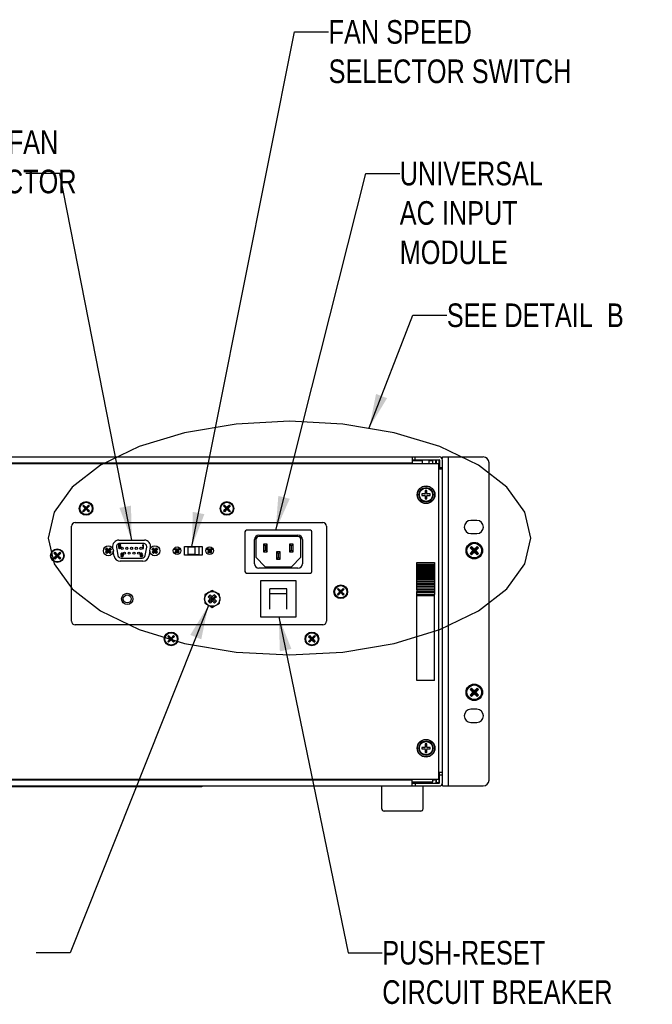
# Model space of a CAD drawing. Header units: inches. Extents: x 0 to 34, y 0 to 22.
# Tile 29 of 31: x 26.9 to 30.3, y 13.9 to 19.1. Entities that reach past the tile are written whole.
import ezdxf

# ---------------------------------------------------------------- set-up
doc = ezdxf.new("R2010")
doc.units = ezdxf.units.IN
doc.header["$LTSCALE"] = 1.87
doc.header["$MEASUREMENT"] = 0
doc.linetypes.add('PHANTOM', pattern=[0.8, 0.45, -0.05, 0.1, -0.05, 0.1, -0.05])
doc.layers.get('0').update_dxf_attribs({"linetype": 'CONTINUOUS'})
doc.layers.add('DEFAULT_3', color=7, linetype='PHANTOM')
doc.layers.add('DETAIL', color=7, linetype='CONTINUOUS')
doc.styles.get("Standard").update_dxf_attribs({"font": 'txt', "width": 0.8})

msp = doc.modelspace()

# ---------------------------------------------------------------- linework, layer by layer
at = {"color": 3, "linetype": 'CONTINUOUS'}
for p, q in [((24.94968, 16.75801), (29.16468, 16.75801)), ((29.02093, 16.75801), (29.02093, 16.72376)), ((29.16518, 16.69551), (29.16518, 16.74051)), ((29.18218, 16.74885), (29.18218, 16.75801)), ((29.18218, 16.69551), (29.18218, 16.74051)), ((24.95143, 16.72376), (29.16293, 16.72376)), ((29.02093, 16.72551), (25.09343, 16.72551)), ((29.16293, 15.05026), (29.16293, 16.72376)), ((29.16668, 16.70051), (29.16668, 16.69551)), ((27.21818, 15.88876), (27.21818, 16.39076)), ((27.23768, 16.41026), (28.54868, 16.41026)), ((28.56818, 16.39076), (28.56818, 15.88876)), ((27.46849, 16.31755), (27.60399, 16.31755)), ((27.43706, 16.27274), (27.43599, 16.27882)), ((27.63648, 16.27882), (27.63541, 16.27274)), ((27.81636, 16.28443), (27.91011, 16.28443)), ((27.81636, 16.23818), (27.81636, 16.28443)), ((27.91011, 16.28443), (27.91011, 16.23818)), ((27.44414, 16.23257), (27.43955, 16.2586)), ((27.63292, 16.2586), (27.62833, 16.23257)), ((27.91011, 16.23818), (27.81636, 16.23818)), ((27.59583, 16.2053), (27.47664, 16.2053)), ((28.54868, 15.86926), (27.23768, 15.86926)), ((29.16518, 15.03351), (29.16518, 15.08926)), ((29.16668, 15.03351), (29.16668, 15.08926)), ((29.16293, 15.05026), (24.95143, 15.05026)), ((29.02093, 15.03151), (29.16468, 15.03151)), ((29.13018, 15.04951), (29.14968, 15.04951)), ((29.14618, 15.05026), (29.14618, 15.03201)), ((29.18218, 15.01601), (29.18218, 15.02516))]:
    msp.add_line(p, q, dxfattribs=at)
at = {"color": 7, "linetype": 'CONTINUOUS'}
for p, q in [((29.02093, 16.74251), (29.16468, 16.74251)), ((29.07443, 16.73676), (29.02093, 16.73676)), ((29.03668, 16.74251), (29.03668, 16.75801)), ((29.07443, 16.74251), (29.07443, 16.72376)), ((29.10893, 16.74251), (29.10893, 16.72376)), ((29.13018, 16.73676), (29.10893, 16.73676)), ((29.11943, 16.74251), (29.11943, 16.73676)), ((29.12443, 16.74251), (29.12443, 16.73676)), ((29.13018, 16.72376), (29.13018, 16.73676)), ((29.14618, 16.72376), (29.14618, 16.74236)), ((29.16518, 16.74051), (29.14968, 16.74051)), ((29.14968, 16.72376), (29.14968, 16.74051)), ((29.16668, 16.74051), (29.16668, 16.70051)), ((29.18218, 16.75801), (29.39718, 16.75801)), ((29.21343, 15.01601), (29.21343, 16.75801)), ((29.16293, 16.69551), (29.18218, 16.69551)), ((29.18218, 16.70051), (29.16668, 16.70051)), ((29.18218, 15.03351), (29.18218, 16.69551)), ((29.42843, 15.04726), (29.42843, 16.72676)), ((29.09843, 16.58063), (29.09093, 16.58063)), ((29.09093, 16.58063), (29.09093, 16.56426)), ((29.09843, 16.56426), (29.09843, 16.58063)), ((29.08843, 16.56176), (29.07205, 16.56176)), ((29.07205, 16.56176), (29.07205, 16.55426)), ((29.07205, 16.55426), (29.08843, 16.55426)), ((29.09093, 16.55176), (29.09093, 16.53538)), ((29.09093, 16.53538), (29.09843, 16.53538)), ((29.09843, 16.53538), (29.09843, 16.55176)), ((29.1173, 16.56176), (29.10093, 16.56176)), ((29.10093, 16.55426), (29.1173, 16.55426)), ((29.1173, 16.55426), (29.1173, 16.56176)), ((27.28244, 16.50299), (27.27794, 16.4985)), ((27.27794, 16.4985), (27.29119, 16.48526)), ((27.29119, 16.48526), (27.27794, 16.47202)), ((27.28244, 16.46753), (27.27794, 16.47202)), ((27.28019, 16.46977), (27.31116, 16.50074)), ((27.31116, 16.46977), (27.28019, 16.50074)), ((27.28244, 16.50299), (27.29568, 16.48975)), ((27.29568, 16.48077), (27.28244, 16.46753)), ((27.29119, 16.48526), (27.30017, 16.48526)), ((27.30892, 16.50299), (27.29568, 16.48975)), ((27.29568, 16.48077), (27.29568, 16.48975)), ((27.29568, 16.48077), (27.30892, 16.46753)), ((27.31341, 16.4985), (27.30017, 16.48526)), ((27.30017, 16.48526), (27.31341, 16.47202)), ((27.30892, 16.50299), (27.31341, 16.4985)), ((27.31341, 16.47202), (27.30892, 16.46753)), ((28.02794, 16.50299), (28.02344, 16.4985)), ((28.02344, 16.4985), (28.03669, 16.48526)), ((28.03669, 16.48526), (28.02344, 16.47202)), ((28.02794, 16.46753), (28.02344, 16.47202)), ((28.02569, 16.46977), (28.05666, 16.50074)), ((28.05666, 16.46977), (28.02569, 16.50074)), ((28.02794, 16.50299), (28.04118, 16.48975)), ((28.04118, 16.48077), (28.02794, 16.46753)), ((28.03669, 16.48526), (28.04567, 16.48526)), ((28.05442, 16.50299), (28.04118, 16.48975)), ((28.04118, 16.48077), (28.04118, 16.48975)), ((28.04118, 16.48077), (28.05442, 16.46753)), ((28.05891, 16.4985), (28.04567, 16.48526)), ((28.04567, 16.48526), (28.05891, 16.47202)), ((28.05442, 16.50299), (28.05891, 16.4985)), ((28.05891, 16.47202), (28.05442, 16.46753)), ((29.36418, 16.42176), (29.33218, 16.42176)), ((28.48265, 16.36949), (28.14382, 16.36949)), ((28.13607, 16.36174), (28.13607, 16.15087)), ((28.18649, 16.19193), (28.18649, 16.32068)), ((28.19399, 16.32068), (28.19399, 16.22767)), ((28.20961, 16.3438), (28.41699, 16.3438)), ((28.41699, 16.3363), (28.20961, 16.3363)), ((28.43261, 16.22767), (28.43261, 16.32068)), ((28.44011, 16.32068), (28.44011, 16.19193)), ((28.4904, 16.15087), (28.4904, 16.36174)), ((29.33218, 16.35226), (29.36418, 16.35226)), ((27.39843, 16.26898), (27.40556, 16.27611)), ((27.39893, 16.26847), (27.40609, 16.2613)), ((27.40199, 16.25006), (27.42448, 16.27255)), ((27.42448, 16.25006), (27.40199, 16.27255)), ((27.40607, 16.27561), (27.41324, 16.26845)), ((27.4204, 16.27561), (27.41324, 16.26845)), ((27.41324, 16.25416), (27.41324, 16.26845)), ((27.42754, 16.26847), (27.42038, 16.2613)), ((27.42092, 16.27611), (27.42804, 16.26898)), ((27.45613, 16.27964), (27.46366, 16.23689)), ((27.46624, 16.29255), (27.46624, 16.28218)), ((27.47952, 16.29255), (27.46624, 16.29255)), ((27.46624, 16.28218), (27.46897, 16.28218)), ((27.46858, 16.27859), (27.46624, 16.27859)), ((27.46624, 16.27859), (27.46702, 16.277)), ((27.46702, 16.277), (27.46819, 16.2754)), ((27.46819, 16.28418), (27.46819, 16.29056)), ((27.46819, 16.29056), (27.47952, 16.29056)), ((27.47014, 16.28537), (27.46819, 16.28418)), ((27.46819, 16.2754), (27.47014, 16.2742)), ((27.46936, 16.277), (27.46858, 16.27859)), ((27.46897, 16.28218), (27.47053, 16.28338)), ((27.47053, 16.2762), (27.46936, 16.277)), ((27.4721, 16.28577), (27.47014, 16.28537)), ((27.47014, 16.2742), (27.4721, 16.2738)), ((27.47053, 16.28338), (27.4721, 16.28378)), ((27.4721, 16.2758), (27.47053, 16.2762)), ((27.47444, 16.28577), (27.4721, 16.28577)), ((27.4721, 16.28378), (27.47444, 16.28378)), ((27.47444, 16.2758), (27.4721, 16.2758)), ((27.4721, 16.2738), (27.47444, 16.2738)), ((27.59911, 16.30018), (27.47336, 16.30018)), ((27.47639, 16.28537), (27.47444, 16.28577)), ((27.47444, 16.28378), (27.476, 16.28338)), ((27.476, 16.2762), (27.47444, 16.2758)), ((27.47444, 16.2738), (27.47639, 16.2742)), ((27.476, 16.28338), (27.47717, 16.28258)), ((27.47717, 16.277), (27.476, 16.2762)), ((27.47835, 16.28418), (27.47639, 16.28537)), ((27.47639, 16.2742), (27.47835, 16.2754)), ((27.47717, 16.28258), (27.47795, 16.28138)), ((27.47795, 16.27819), (27.47717, 16.277)), ((27.47795, 16.28138), (27.47835, 16.28019)), ((27.47835, 16.27939), (27.47795, 16.27819)), ((27.47952, 16.28258), (27.47835, 16.28418)), ((27.47835, 16.28019), (27.47835, 16.27939)), ((27.47835, 16.2754), (27.47952, 16.277)), ((27.47952, 16.29056), (27.47952, 16.29255)), ((27.4803, 16.28059), (27.47952, 16.28258)), ((27.47952, 16.277), (27.4803, 16.27899)), ((27.4803, 16.27899), (27.4803, 16.28059)), ((27.59608, 16.29255), (27.59374, 16.28976)), ((27.59374, 16.28976), (27.59374, 16.28657)), ((27.59374, 16.28657), (27.59608, 16.28936)), ((27.59842, 16.29255), (27.59608, 16.29255)), ((27.59608, 16.28936), (27.59608, 16.2738)), ((27.59608, 16.2738), (27.59842, 16.2738)), ((27.59842, 16.2738), (27.59842, 16.29255)), ((27.60881, 16.23689), (27.61635, 16.27964)), ((27.64443, 16.26898), (27.65156, 16.27611)), ((27.64493, 16.26847), (27.65209, 16.2613)), ((27.64799, 16.25006), (27.67048, 16.27255)), ((27.67048, 16.25006), (27.64799, 16.27255)), ((27.65207, 16.27561), (27.65924, 16.26845)), ((27.6664, 16.27561), (27.65924, 16.26845)), ((27.65924, 16.25416), (27.65924, 16.26845)), ((27.67354, 16.26847), (27.66638, 16.2613)), ((27.66692, 16.27611), (27.67404, 16.26898)), ((27.76578, 16.26718), (27.77111, 16.27251)), ((27.76671, 16.26618), (27.77158, 16.2613)), ((27.76845, 16.25277), (27.78552, 16.26984)), ((27.78552, 16.25277), (27.76845, 16.26984)), ((27.77212, 16.27158), (27.77699, 16.26671)), ((27.78186, 16.27158), (27.77699, 16.26671)), ((27.77699, 16.2559), (27.77699, 16.26671)), ((27.78727, 16.26618), (27.7824, 16.2613)), ((27.78286, 16.27251), (27.78819, 16.26718)), ((27.89324, 16.2813), (27.83324, 16.2813)), ((27.83324, 16.2813), (27.83324, 16.2413)), ((27.87124, 16.2803), (27.83324, 16.2803)), ((27.87124, 16.2803), (27.87124, 16.2423)), ((27.89324, 16.2413), (27.89324, 16.2813)), ((27.93828, 16.26718), (27.94361, 16.27251)), ((27.93921, 16.26618), (27.94408, 16.2613)), ((27.94095, 16.25277), (27.95802, 16.26984)), ((27.95802, 16.25277), (27.94095, 16.26984)), ((27.94462, 16.27158), (27.94949, 16.26671)), ((27.95436, 16.27158), (27.94949, 16.26671)), ((27.94949, 16.2559), (27.94949, 16.26671)), ((27.95977, 16.26618), (27.9549, 16.2613)), ((27.95536, 16.27251), (27.96069, 16.26718)), ((28.25474, 16.2958), (28.23474, 16.2958)), ((28.23474, 16.2958), (28.23474, 16.2563)), ((28.24349, 16.28705), (28.23474, 16.2958)), ((28.24349, 16.26505), (28.23474, 16.2563)), ((28.24599, 16.28705), (28.24349, 16.28705)), ((28.24349, 16.28705), (28.24349, 16.26505)), ((28.24349, 16.26505), (28.24599, 16.26505)), ((28.24599, 16.28705), (28.25474, 16.2958)), ((28.24599, 16.26505), (28.24599, 16.28705)), ((28.24599, 16.26505), (28.25474, 16.2563)), ((28.25474, 16.2563), (28.25474, 16.2958)), ((28.39174, 16.2958), (28.37174, 16.2958)), ((28.37174, 16.2958), (28.37174, 16.2563)), ((28.38049, 16.28705), (28.37174, 16.2958)), ((28.38049, 16.26505), (28.37174, 16.2563)), ((28.38299, 16.28705), (28.38049, 16.28705)), ((28.38049, 16.28705), (28.38049, 16.26505)), ((28.38049, 16.26505), (28.38299, 16.26505)), ((28.38299, 16.28705), (28.39174, 16.2958)), ((28.38299, 16.26505), (28.38299, 16.28705)), ((28.38299, 16.26505), (28.39174, 16.2563)), ((28.39174, 16.2563), (28.39174, 16.2958)), ((29.33548, 16.28426), (29.32792, 16.27671)), ((29.32792, 16.27671), (29.34262, 16.26201)), ((29.3317, 16.24353), (29.36865, 16.28048)), ((29.36865, 16.24353), (29.3317, 16.28048)), ((29.33548, 16.28426), (29.35018, 16.26956)), ((29.36488, 16.28426), (29.35018, 16.26956)), ((29.35018, 16.25446), (29.35018, 16.26956)), ((29.37243, 16.27671), (29.35773, 16.26201)), ((29.36488, 16.28426), (29.37243, 16.27671)), ((27.12994, 16.25299), (27.12544, 16.2485)), ((27.12544, 16.2485), (27.13869, 16.23526)), ((27.13869, 16.23526), (27.12544, 16.22202)), ((27.12994, 16.21753), (27.12544, 16.22202)), ((27.12769, 16.21977), (27.15866, 16.25074)), ((27.15866, 16.21977), (27.12769, 16.25074)), ((27.12994, 16.25299), (27.14318, 16.23975)), ((27.14318, 16.23077), (27.12994, 16.21753)), ((27.13869, 16.23526), (27.14767, 16.23526)), ((27.15642, 16.25299), (27.14318, 16.23975)), ((27.14318, 16.23077), (27.14318, 16.23975)), ((27.14318, 16.23077), (27.15642, 16.21753)), ((27.16091, 16.2485), (27.14767, 16.23526)), ((27.14767, 16.23526), (27.16091, 16.22202)), ((27.15642, 16.25299), (27.16091, 16.2485)), ((27.16091, 16.22202), (27.15642, 16.21753)), ((27.40556, 16.2465), (27.39843, 16.25363)), ((27.40609, 16.2613), (27.39893, 16.25414)), ((27.41324, 16.25416), (27.40607, 16.247)), ((27.40609, 16.2613), (27.42038, 16.2613)), ((27.41324, 16.25416), (27.4204, 16.247)), ((27.42038, 16.2613), (27.42754, 16.25414)), ((27.42804, 16.25363), (27.42092, 16.2465)), ((27.47952, 16.24561), (27.47874, 16.24362)), ((27.47874, 16.24362), (27.47874, 16.24202)), ((27.47874, 16.24202), (27.47952, 16.24003)), ((27.48069, 16.24721), (27.47952, 16.24561)), ((27.47952, 16.24003), (27.48069, 16.23843)), ((27.48147, 16.23444), (27.47952, 16.23444)), ((27.47952, 16.23444), (27.47991, 16.23325)), ((27.47991, 16.23325), (27.48108, 16.23165)), ((27.48264, 16.24841), (27.48069, 16.24721)), ((27.48069, 16.24322), (27.48108, 16.24442)), ((27.48069, 16.24242), (27.48069, 16.24322)), ((27.48108, 16.24123), (27.48069, 16.24242)), ((27.48069, 16.23843), (27.48264, 16.23724)), ((27.4809, 16.22243), (27.59157, 16.22243)), ((27.48108, 16.24442), (27.48186, 16.24561)), ((27.48186, 16.24003), (27.48108, 16.24123)), ((27.48108, 16.23165), (27.48303, 16.23045)), ((27.48225, 16.23325), (27.48147, 16.23444)), ((27.48186, 16.24561), (27.48303, 16.24641)), ((27.48303, 16.23923), (27.48186, 16.24003)), ((27.48342, 16.23245), (27.48225, 16.23325)), ((27.4846, 16.2488), (27.48264, 16.24841)), ((27.48264, 16.23724), (27.4846, 16.23684)), ((27.48303, 16.24641), (27.4842, 16.24681)), ((27.4842, 16.23883), (27.48303, 16.23923)), ((27.48303, 16.23045), (27.48499, 16.23005)), ((27.4846, 16.23205), (27.48342, 16.23245)), ((27.4842, 16.24681), (27.48694, 16.24681)), ((27.48694, 16.23883), (27.4842, 16.23883)), ((27.48655, 16.2488), (27.4846, 16.2488)), ((27.4846, 16.23684), (27.48655, 16.23684)), ((27.48694, 16.23205), (27.4846, 16.23205)), ((27.48499, 16.23005), (27.48655, 16.23005)), ((27.4885, 16.24841), (27.48655, 16.2488)), ((27.48655, 16.23684), (27.4885, 16.23724)), ((27.48655, 16.23005), (27.4885, 16.23045)), ((27.48694, 16.24681), (27.48811, 16.24641)), ((27.48811, 16.23923), (27.48694, 16.23883)), ((27.48811, 16.23245), (27.48694, 16.23205)), ((27.48811, 16.24641), (27.48928, 16.24561)), ((27.48928, 16.24003), (27.48811, 16.23923)), ((27.48928, 16.23325), (27.48811, 16.23245)), ((27.49045, 16.24721), (27.4885, 16.24841)), ((27.4885, 16.23724), (27.49085, 16.23883)), ((27.4885, 16.23045), (27.49045, 16.23165)), ((27.48928, 16.24561), (27.49006, 16.24442)), ((27.49006, 16.24123), (27.48928, 16.24003)), ((27.49006, 16.23444), (27.48928, 16.23325)), ((27.49006, 16.24442), (27.49045, 16.24322)), ((27.49045, 16.24242), (27.49006, 16.24123)), ((27.49045, 16.23564), (27.49006, 16.23444)), ((27.49163, 16.24561), (27.49045, 16.24721)), ((27.49045, 16.24322), (27.49045, 16.24242)), ((27.49085, 16.23803), (27.49045, 16.23564)), ((27.49045, 16.23165), (27.49163, 16.23325)), ((27.49085, 16.23883), (27.49085, 16.23803)), ((27.49241, 16.24362), (27.49163, 16.24561)), ((27.49163, 16.23325), (27.49241, 16.23524)), ((27.4928, 16.24083), (27.49241, 16.24362)), ((27.49241, 16.23524), (27.4928, 16.23803)), ((27.4928, 16.23803), (27.4928, 16.24083)), ((27.58163, 16.24362), (27.58124, 16.24083)), ((27.58124, 16.24083), (27.58124, 16.23803)), ((27.58124, 16.23803), (27.58163, 16.23524)), ((27.58241, 16.24561), (27.58163, 16.24362)), ((27.58163, 16.23524), (27.58241, 16.23325)), ((27.58358, 16.24721), (27.58241, 16.24561)), ((27.58241, 16.23325), (27.58358, 16.23165)), ((27.58319, 16.24083), (27.58358, 16.24322)), ((27.58553, 16.24162), (27.58319, 16.24003)), ((27.58319, 16.24003), (27.58319, 16.24083)), ((27.58553, 16.24841), (27.58358, 16.24721)), ((27.58358, 16.24322), (27.58397, 16.24442)), ((27.58358, 16.23684), (27.58397, 16.23803)), ((27.58358, 16.23564), (27.58358, 16.23684)), ((27.58397, 16.23444), (27.58358, 16.23564)), ((27.58358, 16.23165), (27.58553, 16.23045)), ((27.58397, 16.24442), (27.58475, 16.24561)), ((27.58397, 16.23803), (27.58475, 16.23883)), ((27.58475, 16.23325), (27.58397, 16.23444)), ((27.58475, 16.24561), (27.58592, 16.24641)), ((27.58475, 16.23883), (27.58592, 16.23963)), ((27.58592, 16.23245), (27.58475, 16.23325)), ((27.58749, 16.2488), (27.58553, 16.24841)), ((27.58749, 16.24202), (27.58553, 16.24162)), ((27.58553, 16.23045), (27.58749, 16.23005)), ((27.58592, 16.24641), (27.5871, 16.24681)), ((27.58592, 16.23963), (27.5871, 16.24003)), ((27.5871, 16.23205), (27.58592, 16.23245)), ((27.5871, 16.24681), (27.58944, 16.24681)), ((27.5871, 16.24003), (27.58983, 16.24003)), ((27.58983, 16.23205), (27.5871, 16.23205)), ((27.58905, 16.2488), (27.58749, 16.2488)), ((27.58944, 16.24202), (27.58749, 16.24202)), ((27.58749, 16.23005), (27.58944, 16.23005)), ((27.591, 16.24841), (27.58905, 16.2488)), ((27.58944, 16.24681), (27.59061, 16.24641)), ((27.59139, 16.24162), (27.58944, 16.24202)), ((27.58944, 16.23005), (27.59139, 16.23045)), ((27.58983, 16.24003), (27.591, 16.23963)), ((27.591, 16.23245), (27.58983, 16.23205)), ((27.59061, 16.24641), (27.59178, 16.24561)), ((27.59295, 16.24721), (27.591, 16.24841)), ((27.591, 16.23963), (27.59217, 16.23883)), ((27.59217, 16.23325), (27.591, 16.23245)), ((27.59335, 16.24043), (27.59139, 16.24162)), ((27.59139, 16.23045), (27.59335, 16.23165)), ((27.59178, 16.24561), (27.59256, 16.24442)), ((27.59217, 16.23883), (27.59295, 16.23803)), ((27.59295, 16.23444), (27.59217, 16.23325)), ((27.59256, 16.24442), (27.59452, 16.24442)), ((27.59413, 16.24561), (27.59295, 16.24721)), ((27.59295, 16.23803), (27.59335, 16.23684)), ((27.59335, 16.23564), (27.59295, 16.23444)), ((27.59452, 16.23923), (27.59335, 16.24043)), ((27.59335, 16.23684), (27.59335, 16.23564)), ((27.59335, 16.23165), (27.59452, 16.23325)), ((27.59452, 16.24442), (27.59413, 16.24561)), ((27.5953, 16.23724), (27.59452, 16.23923)), ((27.59452, 16.23325), (27.5953, 16.23524)), ((27.5953, 16.23524), (27.5953, 16.23724)), ((27.65156, 16.2465), (27.64443, 16.25363)), ((27.65209, 16.2613), (27.64493, 16.25414)), ((27.65924, 16.25416), (27.65207, 16.247)), ((27.65209, 16.2613), (27.66638, 16.2613)), ((27.65924, 16.25416), (27.6664, 16.247)), ((27.66638, 16.2613), (27.67354, 16.25414)), ((27.67404, 16.25363), (27.66692, 16.2465)), ((27.77111, 16.2501), (27.76578, 16.25543)), ((27.77158, 16.2613), (27.76671, 16.25643)), ((27.77158, 16.2613), (27.7824, 16.2613)), ((27.77699, 16.2559), (27.77212, 16.25103)), ((27.77699, 16.2559), (27.78186, 16.25103)), ((27.7824, 16.2613), (27.78727, 16.25643)), ((27.78819, 16.25543), (27.78286, 16.2501)), ((27.87124, 16.2423), (27.83324, 16.2423)), ((27.83324, 16.2413), (27.89324, 16.2413)), ((27.94361, 16.2501), (27.93828, 16.25543)), ((27.94408, 16.2613), (27.93921, 16.25643)), ((27.94408, 16.2613), (27.9549, 16.2613)), ((27.94949, 16.2559), (27.94462, 16.25103)), ((27.94949, 16.2559), (27.95436, 16.25103)), ((27.9549, 16.2613), (27.95977, 16.25643)), ((27.96069, 16.25543), (27.95536, 16.2501)), ((28.19399, 16.22767), (28.24323, 16.1763)), ((28.23474, 16.2563), (28.25474, 16.2563)), ((28.32324, 16.2563), (28.30324, 16.2563)), ((28.31199, 16.24755), (28.30324, 16.2563)), ((28.30324, 16.2563), (28.30324, 16.2168)), ((28.31199, 16.22555), (28.30324, 16.2168)), ((28.30324, 16.2168), (28.32324, 16.2168)), ((28.31449, 16.24755), (28.31199, 16.24755)), ((28.31199, 16.24755), (28.31199, 16.22555)), ((28.31199, 16.22555), (28.31449, 16.22555)), ((28.31449, 16.24755), (28.32324, 16.2563)), ((28.31449, 16.22555), (28.31449, 16.24755)), ((28.31449, 16.22555), (28.32324, 16.2168)), ((28.32324, 16.2168), (28.32324, 16.2563)), ((28.37174, 16.2563), (28.39174, 16.2563)), ((28.38324, 16.1763), (28.43261, 16.22767)), ((29.34262, 16.26201), (29.32792, 16.24731)), ((29.33548, 16.23976), (29.32792, 16.24731)), ((29.35018, 16.25446), (29.33548, 16.23976)), ((29.34262, 16.26201), (29.35773, 16.26201)), ((29.35018, 16.25446), (29.36488, 16.23976)), ((29.35773, 16.26201), (29.37243, 16.24731)), ((29.37243, 16.24731), (29.36488, 16.23976)), ((28.41699, 16.1688), (28.20961, 16.1688)), ((28.24323, 16.1763), (28.38324, 16.1763)), ((29.04605, 16.19951), (29.1398, 16.19951)), ((29.04605, 16.18258), (29.04605, 16.19951)), ((29.04605, 16.19008), (29.1398, 16.19008)), ((29.04605, 16.18816), (29.1398, 16.18816)), ((29.04605, 16.18457), (29.1398, 16.18457)), ((29.04605, 16.18219), (29.1398, 16.18219)), ((29.04605, 16.16707), (29.04605, 16.18219)), ((29.04605, 16.17787), (29.1398, 16.17787)), ((29.04605, 16.17505), (29.1398, 16.17505)), ((29.04605, 16.17002), (29.1398, 16.17002)), ((29.04605, 16.16679), (29.1398, 16.16679)), ((29.04605, 16.14732), (29.04605, 16.16679)), ((29.04605, 16.16109), (29.1398, 16.16109)), ((29.1398, 16.19951), (29.1398, 16.11179)), ((28.14382, 16.14312), (28.48265, 16.14312)), ((29.04605, 16.15747), (29.1398, 16.15747)), ((29.04605, 16.15114), (29.1398, 16.15114)), ((29.04605, 16.14716), (29.1398, 16.14716)), ((29.04605, 16.12393), (29.04605, 16.14716)), ((29.04605, 16.14025), (29.1398, 16.14025)), ((29.04605, 16.13594), (29.1398, 16.13594)), ((29.04605, 16.12851), (29.1398, 16.12851)), ((29.04605, 16.1239), (29.1398, 16.1239)), ((29.04605, 16.08428), (29.04605, 16.1239)), ((29.04605, 16.116), (29.1398, 16.116)), ((29.04605, 16.11112), (29.1398, 16.11112)), ((29.1398, 16.11112), (29.1398, 16.10281)), ((28.40824, 16.1013), (28.21824, 16.1013)), ((28.21824, 16.1013), (28.21824, 15.9113)), ((28.35824, 16.06005), (28.26824, 16.06005)), ((28.26824, 15.95255), (28.26824, 16.06005)), ((28.35824, 15.95255), (28.35824, 16.06005)), ((28.40824, 15.9113), (28.40824, 16.1013)), ((28.62994, 16.06199), (28.62544, 16.0575)), ((28.62544, 16.0575), (28.63869, 16.04426)), ((28.62769, 16.02877), (28.65866, 16.05974)), ((28.65866, 16.02877), (28.62769, 16.05974)), ((28.62994, 16.06199), (28.64318, 16.04875)), ((28.65642, 16.06199), (28.64318, 16.04875)), ((28.66091, 16.0575), (28.64767, 16.04426)), ((28.65642, 16.06199), (28.66091, 16.0575)), ((29.04605, 16.10281), (29.1398, 16.10281)), ((29.04605, 16.09771), (29.1398, 16.09771)), ((29.04605, 16.08906), (29.1398, 16.08906)), ((29.04605, 16.08376), (29.1398, 16.08376)), ((29.04605, 16.05506), (29.04605, 16.08376)), ((29.04605, 16.07483), (29.1398, 16.07483)), ((29.04605, 16.06939), (29.1398, 16.06939)), ((29.04605, 16.06025), (29.1398, 16.06025)), ((29.1398, 16.10254), (29.1398, 16.08906)), ((29.1398, 16.08903), (29.1398, 16.08428)), ((29.1398, 16.08376), (29.1398, 16.07483)), ((29.1398, 16.07437), (29.1398, 16.06025)), ((29.1398, 16.06014), (29.1398, 16.05506)), ((27.93416, 16.03463), (27.92417, 16.02886)), ((27.92417, 16.02886), (27.92417, 16.01709)), ((27.95184, 16.02821), (27.94133, 16.0177)), ((27.94133, 16.0177), (27.95272, 16.0063)), ((27.95272, 16.0063), (27.94133, 15.99491)), ((27.94658, 15.98965), (27.97989, 16.02296)), ((27.97989, 15.98965), (27.94658, 16.02296)), ((27.95184, 16.02821), (27.96324, 16.01682)), ((27.95272, 16.0063), (27.97375, 16.0063)), ((27.96324, 16.05141), (27.95299, 16.0455)), ((27.97348, 16.0455), (27.96324, 16.05141)), ((27.97463, 16.02821), (27.96324, 16.01682)), ((27.96324, 15.99579), (27.96324, 16.01682)), ((27.98514, 16.0177), (27.97375, 16.0063)), ((27.97375, 16.0063), (27.98514, 15.99491)), ((27.97463, 16.02821), (27.98514, 16.0177)), ((28.0023, 16.02886), (27.99231, 16.03463)), ((28.0023, 16.01709), (28.0023, 16.02886)), ((28.35824, 16.0338), (28.26824, 16.0338)), ((28.63869, 16.04426), (28.62544, 16.03102)), ((28.62994, 16.02653), (28.62544, 16.03102)), ((28.64318, 16.03977), (28.62994, 16.02653)), ((28.63869, 16.04426), (28.64767, 16.04426)), ((28.64318, 16.03977), (28.64318, 16.04875)), ((28.64318, 16.03977), (28.65642, 16.02653)), ((28.64767, 16.04426), (28.66091, 16.03102)), ((28.66091, 16.03102), (28.65642, 16.02653)), ((29.04605, 16.0547), (29.1398, 16.0547)), ((29.04605, 16.0547), (29.04605, 16.04542)), ((29.04605, 16.04542), (29.1398, 16.04542)), ((29.04605, 16.02502), (29.04605, 16.04474)), ((29.04605, 16.03981), (29.1398, 16.03981)), ((29.04605, 16.03045), (29.1398, 16.03045)), ((29.04605, 16.02484), (29.1398, 16.02484)), ((29.04605, 15.57451), (29.04605, 16.02484)), ((29.1398, 16.0547), (29.1398, 16.04542)), ((29.1398, 16.04474), (29.1398, 16.03045)), ((29.1398, 15.57451), (29.1398, 16.03022)), ((27.92417, 15.99552), (27.92417, 15.98375)), ((27.92417, 15.98375), (27.93416, 15.97798)), ((27.95184, 15.9844), (27.94133, 15.99491)), ((27.96324, 15.99579), (27.95184, 15.9844)), ((27.95299, 15.96711), (27.96324, 15.9612)), ((27.96324, 15.99579), (27.97463, 15.9844)), ((27.96324, 15.9612), (27.97348, 15.96711)), ((27.98514, 15.99491), (27.97463, 15.9844)), ((27.99231, 15.97798), (28.0023, 15.98375)), ((28.0023, 15.98375), (28.0023, 15.99552)), ((28.21824, 15.9113), (28.40824, 15.9113)), ((27.73194, 15.81199), (27.72744, 15.8075)), ((27.72744, 15.8075), (27.74069, 15.79426)), ((27.74069, 15.79426), (27.72744, 15.78102)), ((27.72969, 15.77877), (27.76066, 15.80974)), ((27.76066, 15.77877), (27.72969, 15.80974)), ((27.73194, 15.81199), (27.74518, 15.79875)), ((27.74069, 15.79426), (27.74967, 15.79426)), ((27.75842, 15.81199), (27.74518, 15.79875)), ((27.74518, 15.78977), (27.74518, 15.79875)), ((27.76291, 15.8075), (27.74967, 15.79426)), ((27.74967, 15.79426), (27.76291, 15.78102)), ((27.75842, 15.81199), (27.76291, 15.8075)), ((28.47744, 15.81199), (28.47294, 15.8075)), ((28.47294, 15.8075), (28.48619, 15.79426)), ((28.48619, 15.79426), (28.47294, 15.78102)), ((28.47519, 15.77877), (28.50616, 15.80974)), ((28.50616, 15.77877), (28.47519, 15.80974)), ((28.47744, 15.81199), (28.49068, 15.79875)), ((28.48619, 15.79426), (28.49517, 15.79426)), ((28.50392, 15.81199), (28.49068, 15.79875)), ((28.49068, 15.78977), (28.49068, 15.79875)), ((28.50841, 15.8075), (28.49517, 15.79426)), ((28.49517, 15.79426), (28.50841, 15.78102)), ((28.50392, 15.81199), (28.50841, 15.8075)), ((27.73194, 15.77653), (27.72744, 15.78102)), ((27.74518, 15.78977), (27.73194, 15.77653)), ((27.74518, 15.78977), (27.75842, 15.77653)), ((27.76291, 15.78102), (27.75842, 15.77653)), ((28.47744, 15.77653), (28.47294, 15.78102)), ((28.49068, 15.78977), (28.47744, 15.77653)), ((28.49068, 15.78977), (28.50392, 15.77653)), ((28.50841, 15.78102), (28.50392, 15.77653)), ((29.1398, 15.57451), (29.04605, 15.57451)), ((29.33548, 15.53426), (29.32792, 15.52671)), ((29.33548, 15.53426), (29.35018, 15.51956)), ((29.36488, 15.53426), (29.35018, 15.51956)), ((29.36488, 15.53426), (29.37243, 15.52671)), ((29.32792, 15.52671), (29.34262, 15.51201)), ((29.34262, 15.51201), (29.32792, 15.49731)), ((29.33548, 15.48976), (29.32792, 15.49731)), ((29.36865, 15.49353), (29.3317, 15.53048)), ((29.3317, 15.49353), (29.36865, 15.53048)), ((29.35018, 15.50446), (29.33548, 15.48976)), ((29.34262, 15.51201), (29.35773, 15.51201)), ((29.35018, 15.50446), (29.35018, 15.51956)), ((29.35018, 15.50446), (29.36488, 15.48976)), ((29.37243, 15.52671), (29.35773, 15.51201)), ((29.35773, 15.51201), (29.37243, 15.49731)), ((29.37243, 15.49731), (29.36488, 15.48976)), ((29.36418, 15.42176), (29.33218, 15.42176)), ((29.33218, 15.35226), (29.36418, 15.35226)), ((29.09843, 15.23863), (29.09093, 15.23863)), ((29.09093, 15.23863), (29.09093, 15.22226)), ((29.09843, 15.22226), (29.09843, 15.23863)), ((29.08843, 15.21976), (29.07205, 15.21976)), ((29.07205, 15.21976), (29.07205, 15.21226)), ((29.07205, 15.21226), (29.08843, 15.21226)), ((29.09093, 15.20976), (29.09093, 15.19338)), ((29.09093, 15.19338), (29.09843, 15.19338)), ((29.09843, 15.19338), (29.09843, 15.20976)), ((29.1173, 15.21976), (29.10093, 15.21976)), ((29.10093, 15.21226), (29.1173, 15.21226)), ((29.1173, 15.21226), (29.1173, 15.21976)), ((29.16293, 15.08926), (29.18218, 15.08926)), ((29.18218, 15.07351), (29.16668, 15.07351)), ((24.94968, 15.01601), (29.16468, 15.01601)), ((25.09343, 15.04851), (29.02093, 15.04851)), ((27.90718, 15.01226), (26.65718, 15.01226)), ((27.90718, 15.01601), (27.90718, 15.01226)), ((28.8603, 14.8957), (28.8603, 15.01601)), ((29.02093, 15.01601), (29.02093, 15.05026)), ((29.02093, 15.03851), (29.13018, 15.03851)), ((29.03668, 15.03151), (29.03668, 15.01601)), ((29.07905, 14.8957), (29.07905, 15.01601)), ((29.08493, 15.03151), (29.08493, 15.03851)), ((29.11943, 15.03151), (29.11943, 15.03851)), ((29.12443, 15.03151), (29.12443, 15.03851)), ((29.13018, 15.03851), (29.13018, 15.05026)), ((29.13943, 15.04701), (29.13018, 15.04701)), ((29.13418, 15.04951), (29.13418, 15.04701)), ((29.13943, 15.04951), (29.13943, 15.04701)), ((29.14968, 15.03351), (29.14968, 15.05026)), ((29.16518, 15.03351), (29.14968, 15.03351)), ((29.18218, 15.01601), (29.39718, 15.01601)), ((29.06655, 14.8832), (28.8728, 14.8832))]:
    msp.add_line(p, q, dxfattribs=at)
for centre, radius in [((29.09468, 16.55801), 0.04688), ((29.09468, 16.55801), 0.04562), ((29.09468, 16.55801), 0.03812), ((29.09468, 16.55801), 0.03513), ((27.29568, 16.48526), 0.03269), ((28.04118, 16.48526), 0.03269), ((27.14318, 16.23526), 0.03269), ((27.41324, 16.2613), 0.0265), ((27.48624, 16.2738), 0.00562), ((27.51124, 16.2738), 0.00562), ((27.53624, 16.2738), 0.00562), ((27.56124, 16.2738), 0.00562), ((27.58624, 16.2738), 0.00562), ((27.65924, 16.2613), 0.0265), ((27.77699, 16.2613), 0.02013), ((27.94949, 16.2613), 0.02013), ((29.35018, 16.26201), 0.04375), ((29.35018, 16.26201), 0.039), ((27.49874, 16.2488), 0.00562), ((27.52374, 16.2488), 0.00562), ((27.54874, 16.2488), 0.00562), ((27.57374, 16.2488), 0.00562), ((28.64318, 16.04426), 0.03269), ((27.51324, 16.0063), 0.02962), ((27.96324, 16.0063), 0.04063), ((27.96324, 16.0063), 0.03925), ((27.74518, 15.79426), 0.03269), ((28.49068, 15.79426), 0.03269), ((29.35018, 15.51201), 0.04375), ((29.35018, 15.51201), 0.039), ((29.09468, 15.21601), 0.04688), ((29.09468, 15.21601), 0.04562), ((29.09468, 15.21601), 0.03812), ((29.09468, 15.21601), 0.03513)]:
    msp.add_circle(centre, radius, dxfattribs=at)
at = {"color": 3, "linetype": 'CONTINUOUS'}
for centre, radius in [((27.29568, 16.48526), 0.03625), ((28.04118, 16.48526), 0.03625), ((27.14318, 16.23526), 0.03625), ((28.64318, 16.04426), 0.03625), ((27.51324, 16.0063), 0.02075), ((27.74518, 15.79426), 0.03625), ((28.49068, 15.79426), 0.03625)]:
    msp.add_circle(centre, radius, dxfattribs=at)
for centre, radius, start, end in [((29.16468, 16.74051), 0.0175, 0, 90), ((27.23768, 16.39076), 0.0195, 90, 180), ((28.54868, 16.39076), 0.0195, 0, 90), ((27.46849, 16.28455), 0.033, 90, 190), ((27.60399, 16.28455), 0.033, 350, 90), ((27.47664, 16.2383), 0.033, 190, 270), ((27.59583, 16.2383), 0.033, 270, 350), ((27.23768, 15.88876), 0.0195, 180, 270), ((28.54868, 15.88876), 0.0195, 270, 360), ((29.16468, 15.03351), 0.002, 270, 360)]:
    msp.add_arc(centre, radius, start, end, dxfattribs=at)
at = {"color": 7, "linetype": 'CONTINUOUS'}
for centre, radius, start, end in [((29.16468, 16.74051), 0.002, 0, 90), ((29.39718, 16.72676), 0.03125, 0, 90), ((29.08843, 16.56426), 0.0025, 270, 360), ((29.08843, 16.55176), 0.0025, 0, 90), ((29.10093, 16.56426), 0.0025, 180, 270), ((29.10093, 16.55176), 0.0025, 90, 180), ((29.33218, 16.38701), 0.03475, 90, 270), ((29.36418, 16.38701), 0.03475, 270, 90), ((28.14382, 16.36174), 0.00775, 90, 180), ((28.48265, 16.36174), 0.00775, 0, 90), ((28.20961, 16.32068), 0.02312, 90, 180), ((28.20961, 16.32068), 0.01562, 90, 180), ((28.41699, 16.32068), 0.02312, 0, 90), ((28.41699, 16.32068), 0.01562, 0, 90), ((27.47336, 16.28268), 0.0175, 90, 190), ((27.59911, 16.28268), 0.0175, 350, 90), ((27.4809, 16.23993), 0.0175, 190, 270), ((27.59157, 16.23993), 0.0175, 270, 350), ((28.20961, 16.19193), 0.02312, 180, 270), ((28.41699, 16.19193), 0.02312, 270, 360), ((28.14382, 16.15087), 0.00775, 180, 270), ((28.48265, 16.15087), 0.00775, 270, 360), ((29.33218, 15.38701), 0.03475, 90, 270), ((29.36418, 15.38701), 0.03475, 270, 90), ((29.08843, 15.22226), 0.0025, 270, 360), ((29.10093, 15.22226), 0.0025, 180, 270), ((29.08843, 15.20976), 0.0025, 0, 90), ((29.10093, 15.20976), 0.0025, 90, 180), ((29.16468, 15.03351), 0.0175, 270, 360), ((29.39718, 15.04726), 0.03125, 270, 360), ((28.8728, 14.8957), 0.0125, 180, 270), ((29.06655, 14.8957), 0.0125, 270, 360)]:
    msp.add_arc(centre, radius, start, end, dxfattribs=at)
for points, knots in [([(27.39893, 16.26847), (27.39887, 16.26852), (27.39876, 16.26864), (27.39859, 16.26881), (27.39848, 16.26893), (27.39843, 16.26898)], [0, 0, 0, 0, 0.3317925, 0.6652052, 1, 1, 1, 1]), ([(27.40556, 16.27611), (27.40561, 16.27606), (27.40573, 16.27595), (27.4059, 16.27578), (27.40602, 16.27567), (27.40607, 16.27561)], [0, 0, 0, 0, 0.3347948, 0.6682075, 1, 1, 1, 1]), ([(27.4204, 16.27561), (27.42046, 16.27567), (27.42057, 16.27578), (27.42074, 16.27595), (27.42086, 16.27606), (27.42092, 16.27611)], [0, 0, 0, 0, 0.3317925, 0.6652052, 1, 1, 1, 1]), ([(27.42804, 16.26898), (27.42799, 16.26893), (27.42788, 16.26881), (27.42771, 16.26864), (27.4276, 16.26852), (27.42754, 16.26847)], [0, 0, 0, 0, 0.3347948, 0.6682075, 1, 1, 1, 1]), ([(27.64493, 16.26847), (27.64487, 16.26852), (27.64476, 16.26864), (27.64459, 16.26881), (27.64448, 16.26893), (27.64443, 16.26898)], [0, 0, 0, 0, 0.3317925, 0.6652052, 1, 1, 1, 1]), ([(27.65156, 16.27611), (27.65161, 16.27606), (27.65173, 16.27595), (27.6519, 16.27578), (27.65202, 16.27567), (27.65207, 16.27561)], [0, 0, 0, 0, 0.3347948, 0.6682075, 1, 1, 1, 1]), ([(27.6664, 16.27561), (27.66646, 16.27567), (27.66657, 16.27578), (27.66674, 16.27595), (27.66686, 16.27606), (27.66692, 16.27611)], [0, 0, 0, 0, 0.3317925, 0.6652052, 1, 1, 1, 1]), ([(27.67404, 16.26898), (27.67399, 16.26893), (27.67388, 16.26881), (27.67371, 16.26864), (27.6736, 16.26852), (27.67354, 16.26847)], [0, 0, 0, 0, 0.3347948, 0.6682075, 1, 1, 1, 1]), ([(27.76671, 16.26618), (27.7666, 16.26628), (27.76639, 16.2665), (27.76608, 16.26683), (27.76588, 16.26706), (27.76578, 16.26718)], [0, 0, 0, 0, 0.3310801, 0.6647133, 1, 1, 1, 1]), ([(27.77111, 16.27251), (27.77123, 16.27241), (27.77146, 16.27221), (27.77179, 16.2719), (27.77201, 16.27169), (27.77212, 16.27158)], [0, 0, 0, 0, 0.3352867, 0.6689199, 1, 1, 1, 1]), ([(27.78186, 16.27158), (27.78196, 16.27169), (27.78218, 16.2719), (27.78251, 16.27221), (27.78274, 16.27241), (27.78286, 16.27251)], [0, 0, 0, 0, 0.3310801, 0.6647133, 1, 1, 1, 1]), ([(27.78819, 16.26718), (27.78809, 16.26706), (27.78789, 16.26683), (27.78758, 16.2665), (27.78737, 16.26628), (27.78727, 16.26618)], [0, 0, 0, 0, 0.3352867, 0.6689199, 1, 1, 1, 1]), ([(27.93921, 16.26618), (27.9391, 16.26628), (27.93889, 16.2665), (27.93858, 16.26683), (27.93838, 16.26706), (27.93828, 16.26718)], [0, 0, 0, 0, 0.3310801, 0.6647133, 1, 1, 1, 1]), ([(27.94361, 16.27251), (27.94373, 16.27241), (27.94396, 16.27221), (27.94429, 16.2719), (27.94451, 16.27169), (27.94462, 16.27158)], [0, 0, 0, 0, 0.3352867, 0.6689199, 1, 1, 1, 1]), ([(27.95436, 16.27158), (27.95446, 16.27169), (27.95468, 16.2719), (27.95501, 16.27221), (27.95524, 16.27241), (27.95536, 16.27251)], [0, 0, 0, 0, 0.3310801, 0.6647133, 1, 1, 1, 1]), ([(27.96069, 16.26718), (27.96059, 16.26706), (27.96039, 16.26683), (27.96008, 16.2665), (27.95987, 16.26628), (27.95977, 16.26618)], [0, 0, 0, 0, 0.3352867, 0.6689199, 1, 1, 1, 1]), ([(27.39843, 16.25363), (27.39851, 16.25371), (27.39868, 16.25389), (27.39884, 16.25406), (27.39893, 16.25414)], [0, 0, 0, 0, 0.5016872, 1, 1, 1, 1]), ([(27.40607, 16.247), (27.40599, 16.24691), (27.40582, 16.24675), (27.40564, 16.24658), (27.40556, 16.2465)], [0, 0, 0, 0, 0.4983128, 1, 1, 1, 1]), ([(27.42092, 16.2465), (27.42083, 16.24658), (27.42065, 16.24675), (27.42048, 16.24691), (27.4204, 16.247)], [0, 0, 0, 0, 0.5016872, 1, 1, 1, 1]), ([(27.42754, 16.25414), (27.42763, 16.25406), (27.4278, 16.25389), (27.42796, 16.25371), (27.42804, 16.25363)], [0, 0, 0, 0, 0.4983128, 1, 1, 1, 1]), ([(27.64443, 16.25363), (27.64451, 16.25371), (27.64468, 16.25389), (27.64484, 16.25406), (27.64493, 16.25414)], [0, 0, 0, 0, 0.5016872, 1, 1, 1, 1]), ([(27.65207, 16.247), (27.65199, 16.24691), (27.65182, 16.24675), (27.65164, 16.24658), (27.65156, 16.2465)], [0, 0, 0, 0, 0.4983128, 1, 1, 1, 1]), ([(27.66692, 16.2465), (27.66683, 16.24658), (27.66665, 16.24675), (27.66648, 16.24691), (27.6664, 16.247)], [0, 0, 0, 0, 0.5016872, 1, 1, 1, 1]), ([(27.67354, 16.25414), (27.67363, 16.25406), (27.6738, 16.25389), (27.67396, 16.25371), (27.67404, 16.25363)], [0, 0, 0, 0, 0.4983128, 1, 1, 1, 1]), ([(27.76578, 16.25543), (27.76588, 16.25555), (27.76608, 16.25578), (27.76639, 16.25611), (27.7666, 16.25633), (27.76671, 16.25643)], [0, 0, 0, 0, 0.3352284, 0.6688856, 1, 1, 1, 1]), ([(27.77212, 16.25103), (27.77201, 16.25092), (27.77179, 16.25071), (27.77146, 16.2504), (27.77123, 16.2502), (27.77111, 16.2501)], [0, 0, 0, 0, 0.3311144, 0.6647716, 1, 1, 1, 1]), ([(27.78286, 16.2501), (27.78274, 16.2502), (27.78251, 16.2504), (27.78218, 16.25071), (27.78196, 16.25092), (27.78186, 16.25103)], [0, 0, 0, 0, 0.3352284, 0.6688856, 1, 1, 1, 1]), ([(27.78727, 16.25643), (27.78737, 16.25633), (27.78758, 16.25611), (27.78789, 16.25578), (27.78809, 16.25555), (27.78819, 16.25543)], [0, 0, 0, 0, 0.3311144, 0.6647716, 1, 1, 1, 1]), ([(27.93828, 16.25543), (27.93838, 16.25555), (27.93858, 16.25578), (27.93889, 16.25611), (27.9391, 16.25633), (27.93921, 16.25643)], [0, 0, 0, 0, 0.3352284, 0.6688856, 1, 1, 1, 1]), ([(27.94462, 16.25103), (27.94451, 16.25092), (27.94429, 16.25071), (27.94396, 16.2504), (27.94373, 16.2502), (27.94361, 16.2501)], [0, 0, 0, 0, 0.3311144, 0.6647716, 1, 1, 1, 1]), ([(27.95536, 16.2501), (27.95524, 16.2502), (27.95501, 16.2504), (27.95468, 16.25071), (27.95446, 16.25092), (27.95436, 16.25103)], [0, 0, 0, 0, 0.3352284, 0.6688856, 1, 1, 1, 1]), ([(27.95977, 16.25643), (27.95987, 16.25633), (27.96008, 16.25611), (27.96039, 16.25578), (27.96059, 16.25555), (27.96069, 16.25543)], [0, 0, 0, 0, 0.3311144, 0.6647716, 1, 1, 1, 1])]:
    msp.add_open_spline(points, degree=3, knots=knots, dxfattribs=at)
at = {"layer": 'DEFAULT_3', "color": 2, "linetype": 'PHANTOM'}
msp.add_lwpolyline([(27.09435, 16.32846), (27.12586, 16.19188), (27.22122, 16.05959), (27.37209, 15.9432), (27.57663, 15.84412), (27.81691, 15.77104), (28.08999, 15.72484), (28.37195, 15.70958), (28.65392, 15.72484), (28.927, 15.77104), (29.16728, 15.84412), (29.37181, 15.9432), (29.52269, 16.05959), (29.61805, 16.19188), (29.64955, 16.32846), (29.61805, 16.46505), (29.52269, 16.59734), (29.37181, 16.71373), (29.16728, 16.81281), (28.927, 16.88589), (28.65392, 16.93209), (28.37195, 16.94735), (28.08999, 16.93209), (27.81691, 16.88589), (27.57663, 16.81281), (27.37209, 16.71373), (27.22122, 16.59734), (27.12586, 16.46505), (27.09435, 16.32846)], dxfattribs=at)
at = {"layer": 'DETAIL', "color": 2, "linetype": 'CONTINUOUS'}
for p, q in [((27.85566, 16.28443), (28.3991, 19.00801)), ((28.3991, 19.00801), (28.5791, 19.00801)), ((27.15652, 18.25801), (26.97652, 18.25801)), ((27.53708, 16.31755), (27.15652, 18.25801)), ((28.29903, 16.36949), (28.77561, 18.25801)), ((28.77561, 18.25801), (28.95561, 18.25801)), ((28.79433, 16.91255), (29.02486, 17.50801)), ((29.02486, 17.50801), (29.20486, 17.50801)), ((27.94256, 15.97133), (27.21121, 14.1332)), ((28.31526, 15.9113), (28.68319, 14.1332)), ((27.21121, 14.1332), (27.03121, 14.1332)), ((28.68319, 14.1332), (28.86319, 14.1332))]:
    msp.add_line(p, q, dxfattribs=at)
for points in [[(28.83017, 17.09169), (28.79433, 16.91255), (28.88846, 17.06913)], [(28.31277, 16.55167), (28.29903, 16.36949), (28.37337, 16.53638)], [(27.47177, 16.48818), (27.53708, 16.31755), (27.53311, 16.5002)], [(27.86023, 16.46707), (27.85566, 16.28443), (27.92153, 16.45484)], [(27.90506, 15.79253), (27.94256, 15.97133), (27.84698, 15.81564)], [(28.38233, 15.74137), (28.31526, 15.9113), (28.32113, 15.72871)]]:
    msp.add_solid(points, dxfattribs=at)

# ---------------------------------------------------------------- texts
at = {"layer": 'DETAIL', "color": 2, "linetype": 'CONTINUOUS', "char_height": 0.125, "attachment_point": 1}
for s, insert, width in [('FAN SPEED\\PSELECTOR SWITCH', (28.5791, 19.07051), 1.5), ('REMOTE VOLTAGE,\\PTEMPERATURE, AND FAN\\PMONITORING CONNECTOR', (25.47652, 18.69551), 2), ('UNIVERSAL\\PAC INPUT\\PMODULE', (28.95561, 18.32051), 0.9), ('SEE DETAIL  B', (29.20486, 17.57051), 1.3248), ('PUSH-RESET\\PCIRCUIT BREAKER', (28.86319, 14.1957), 1.5)]:
    msp.add_mtext(s, dxfattribs=dict(at, insert=insert, width=width))

doc.saveas('drawing.dxf')
